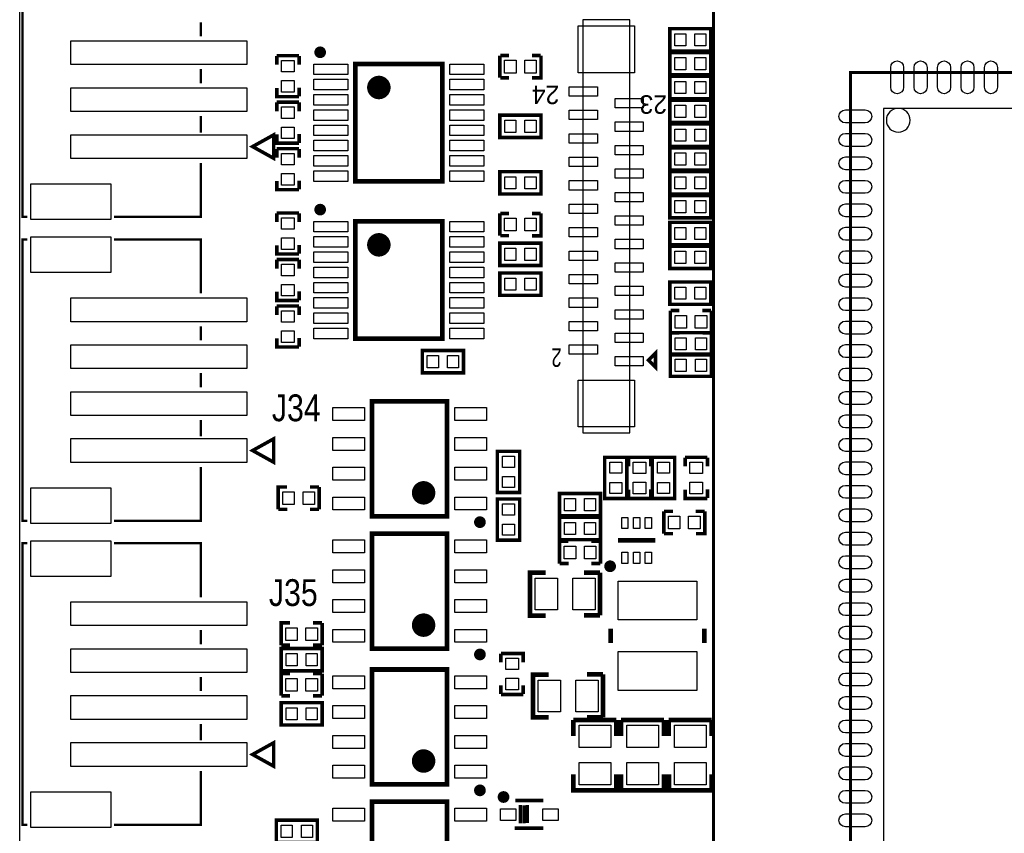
# Model space of a CAD drawing. Extents: x 0 to 360, y -1 to 107.
# Tile 3 of 15: x 0 to 42, y 38 to 72. Entities that reach past the tile are written whole.
import ezdxf
from ezdxf.enums import TextEntityAlignment as Align

# ---------------------------------------------------------------- set-up
doc = ezdxf.new("R2010")
doc.units = 0
doc.header["$MEASUREMENT"] = 0
for name, color, linetype in [('BG_OUTLINE', 6, 'CONTINUOUS'), ('BG_SILKSCREEN_TOP', 7, 'CONTINUOUS'), ('PG_SILKSCREEN_TOP', 7, 'CONTINUOUS'), ('PIN_TOP', 3, 'CONTINUOUS')]:
    doc.layers.add(name, color=color, linetype=linetype)

msp = doc.modelspace()

# ---------------------------------------------------------------- linework, layer by layer
at = {"layer": 'BG_OUTLINE'}
for points in [[(0, 1.27), (0, 100.838, -0.4142140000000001), (1.27, 102.108), (143.8148, 102.108, -0.4142140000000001), (145.0848, 100.838), (145.0848, 1.27, -0.4142140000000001), (143.8148, 0), (99.822, 0), (99.822, 1.2192), (96.46920000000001, 1.2192), (96.46920000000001, 0), (1.27, 0, -0.4142140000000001), (0, 1.27)], [(37.9476, 68.072, 1), (36.93160000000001, 68.072, 1), (37.9476, 68.072)]]:
    msp.add_lwpolyline(points, format="xyb", dxfattribs=at)
at = {"layer": 'BG_SILKSCREEN_TOP', "const_width": 0.127}
msp.add_lwpolyline([(29.5656, 17.526), (102.108, 17.526), (102.108, 75.8952), (29.5656, 75.8952), (29.5656, 17.526)], dxfattribs=at)
at = {"layer": 'PG_SILKSCREEN_TOP'}
for points, const_width in [([(0.32479, 63.951612), (0.12479, 63.951612), (0.12479, 75.951588), (0.32479, 75.951588)], 0.1), ([(7.7248, 71.651597), (7.7248, 72.251595)], 0.1), ([(29.374998, 71.025995), (27.699995, 71.025995), (27.699995, 71.976005), (29.450005, 71.976005), (29.450005, 71.025995), (29.374998, 71.025995)], 0.150012), ([(20.460995, 70.83300499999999), (20.460995, 69.882995)], 0.150012), ([(20.849895, 70.83460600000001), (20.474889, 70.83460600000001)], 0.150012), ([(22.199905, 70.83460600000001), (21.824899, 70.83460600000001)], 0.150012), ([(22.211005, 70.83300499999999), (22.211005, 69.882995), (21.835999, 69.882995)], 0.150012), ([(29.374998, 70.00999499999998), (27.699995, 70.00999499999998), (27.699995, 70.96000500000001), (29.450005, 70.96000500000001), (29.450005, 70.00999499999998), (29.374998, 70.00999499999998)], 0.150012), ([(11.905005, 70.826605), (10.954995, 70.826605)], 0.150012), ([(10.956595, 70.437705), (10.956595, 70.812711)], 0.150012), ([(11.906606, 70.437705), (11.906606, 70.812711)], 0.150012), ([(14.30527999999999, 65.47104), (14.30527999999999, 70.46976), (18.00352, 70.46976), (18.00352, 65.47104), (14.30527999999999, 65.47104)], 0.20066), ([(7.7248, 69.651601), (7.7248, 70.251599)], 0.1), ([(35.40760000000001, 23.368), (96.3676, 23.368), (96.3676, 70.104), (35.40760000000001, 70.104), (35.40760000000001, 23.368)], 0.127), ([(20.849895, 69.88459499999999), (20.474889, 69.88459499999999)], 0.150012), ([(29.374998, 68.993995), (27.699995, 68.993995), (27.699995, 69.944005), (29.450005, 69.944005), (29.450005, 68.993995), (29.374998, 68.993995)], 0.150012), ([(11.905005, 69.076595), (10.954995, 69.076595), (10.954995, 69.451601)], 0.150012), ([(11.906606, 69.087695), (11.906606, 69.462701)], 0.150012), ([(11.905005, 68.84540499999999), (10.954995, 68.84540499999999)], 0.150012), ([(10.956595, 68.456505), (10.956595, 68.83151099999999)], 0.150012), ([(11.906606, 68.456505), (11.906606, 68.83151099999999)], 0.150012), ([(29.374998, 67.97799499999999), (27.699995, 67.97799499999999), (27.699995, 68.92800499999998), (29.450005, 68.92800499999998), (29.450005, 67.97799499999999), (29.374998, 67.97799499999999)], 0.150012), ([(7.7248, 67.55160500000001), (7.7248, 68.251603)], 0.1), ([(22.135998, 67.342995), (20.460995, 67.342995), (20.460995, 68.29300500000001), (22.211005, 68.29300500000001), (22.211005, 67.342995), (22.135998, 67.342995)], 0.150012), ([(29.374998, 66.961995), (27.699995, 66.961995), (27.699995, 67.91200500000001), (29.450005, 67.91200500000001), (29.450005, 66.961995), (29.374998, 66.961995)], 0.150012), ([(9.924796, 66.95160600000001), (10.824794, 67.451605), (10.824794, 66.451607), (9.924796, 66.95160600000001)], 0.150012), ([(11.906606, 67.106495), (11.906606, 67.481501)], 0.150012), ([(11.905005, 67.095395), (10.954995, 67.095395), (10.954995, 67.470401)], 0.150012), ([(11.905005, 66.864205), (10.954995, 66.864205)], 0.150012), ([(10.956595, 66.475305), (10.956595, 66.850311)], 0.150012), ([(11.906606, 66.475305), (11.906606, 66.850311)], 0.150012), ([(29.374998, 65.945995), (27.699995, 65.945995), (27.699995, 66.896005), (29.450005, 66.896005), (29.450005, 65.945995), (29.374998, 65.945995)], 0.150012), ([(4.024808, 63.951612), (7.7248, 63.951612), (7.7248, 66.25160699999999)], 0.1), ([(22.135998, 64.92999499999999), (20.460995, 64.92999499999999), (20.460995, 65.88000500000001), (22.211005, 65.88000500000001), (22.211005, 64.92999499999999), (22.135998, 64.92999499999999)], 0.150012), ([(29.374998, 64.92999499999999), (27.699995, 64.92999499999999), (27.699995, 65.88000500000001), (29.450005, 65.88000500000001), (29.450005, 64.92999499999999), (29.374998, 64.92999499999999)], 0.150012), ([(11.905005, 65.114195), (10.954995, 65.114195), (10.954995, 65.489201)], 0.150012), ([(11.906606, 65.125295), (11.906606, 65.500301)], 0.150012), ([(29.374998, 63.91399499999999), (27.699995, 63.91399499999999), (27.699995, 64.864005), (29.450005, 64.864005), (29.450005, 63.91399499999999), (29.374998, 63.91399499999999)], 0.150012), ([(11.905005, 64.12100500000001), (10.954995, 64.12100500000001)], 0.150012), ([(10.956595, 63.732105), (10.956595, 64.107111)], 0.150012), ([(11.906606, 63.732105), (11.906606, 64.107111)], 0.150012), ([(14.30527999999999, 58.76544), (14.30527999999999, 63.76415999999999), (18.00352, 63.76415999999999), (18.00352, 58.76544), (14.30527999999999, 58.76544)], 0.20066), ([(20.460995, 64.102005), (20.460995, 63.15199499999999)], 0.150012), ([(20.849895, 64.103606), (20.474889, 64.103606)], 0.150012), ([(22.199905, 64.103606), (21.824899, 64.103606)], 0.150012), ([(22.211005, 64.102005), (22.211005, 63.15199499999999), (21.835999, 63.15199499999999)], 0.150012), ([(29.374998, 62.77099499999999), (27.699995, 62.77099499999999), (27.699995, 63.72100500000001), (29.450005, 63.72100500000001), (29.450005, 62.77099499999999), (29.374998, 62.77099499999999)], 0.150012), ([(0.32479, 50.99761199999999), (0.12479, 50.99761199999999), (0.12479, 62.997588), (0.32479, 62.997588)], 0.1), ([(7.7248, 60.69759300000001), (7.7248, 62.997588), (4.024808, 62.997588)], 0.1), ([(20.849895, 63.15359499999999), (20.474889, 63.15359499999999)], 0.150012), ([(11.905005, 62.37099499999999), (10.954995, 62.37099499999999), (10.954995, 62.746001)], 0.150012), ([(11.906606, 62.38209499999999), (11.906606, 62.757101)], 0.150012), ([(20.536002, 62.832005), (22.211005, 62.832005), (22.211005, 61.88199499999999), (20.460995, 61.88199499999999), (20.460995, 62.832005), (20.536002, 62.832005)], 0.150012), ([(29.374998, 61.75499499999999), (27.699995, 61.75499499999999), (27.699995, 62.705005), (29.450005, 62.705005), (29.450005, 61.75499499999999), (29.374998, 61.75499499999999)], 0.150012), ([(11.905005, 62.139805), (10.954995, 62.139805)], 0.150012), ([(10.956595, 61.750905), (10.956595, 62.125911)], 0.150012), ([(11.906606, 61.750905), (11.906606, 62.125911)], 0.150012), ([(22.135998, 60.61199499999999), (20.460995, 60.61199499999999), (20.460995, 61.562005), (22.211005, 61.562005), (22.211005, 60.61199499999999), (22.135998, 60.61199499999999)], 0.150012), ([(29.374998, 60.23099499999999), (27.699995, 60.23099499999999), (27.699995, 61.181005), (29.450005, 61.181005), (29.450005, 60.23099499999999), (29.374998, 60.23099499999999)], 0.150012), ([(11.905005, 60.38979499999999), (10.954995, 60.38979499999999), (10.954995, 60.764801)], 0.150012), ([(11.906606, 60.400895), (11.906606, 60.775901)], 0.150012), ([(11.905005, 60.158605), (10.954995, 60.158605)], 0.150012), ([(10.956595, 59.769705), (10.956595, 60.144711)], 0.150012), ([(11.906606, 59.769705), (11.906606, 60.144711)], 0.150012), ([(27.72539500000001, 59.96180500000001), (27.72539500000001, 59.01179499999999)], 0.150012), ([(28.114295, 59.963406), (27.739289, 59.963406)], 0.150012), ([(29.464305, 59.963406), (29.089299, 59.963406)], 0.150012), ([(29.475405, 59.96180500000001), (29.475405, 59.01179499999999), (29.100399, 59.01179499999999)], 0.150012), ([(7.7248, 58.69759699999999), (7.7248, 59.29759499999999)], 0.1), ([(11.905005, 58.408595), (10.954995, 58.408595), (10.954995, 58.783601)], 0.150012), ([(11.906606, 58.419695), (11.906606, 58.794701)], 0.150012), ([(27.800402, 59.02200500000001), (29.475405, 59.02200500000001), (29.475405, 58.07199499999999), (27.72539500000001, 58.07199499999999), (27.72539500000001, 59.02200500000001), (27.800402, 59.02200500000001)], 0.150012), ([(28.114295, 59.01339499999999), (27.739289, 59.01339499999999)], 0.150012), ([(17.234002, 58.26000500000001), (18.909005, 58.26000500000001), (18.909005, 57.30999499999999), (17.158995, 57.30999499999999), (17.158995, 58.26000500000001), (17.234002, 58.26000500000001)], 0.150012), ([(27.093596, 57.550812), (27.093596, 58.150811), (26.793596, 57.850811), (27.093596, 57.550812)], 0.150012), ([(29.400398, 57.15759499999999), (27.72539500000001, 57.15759499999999), (27.72539500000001, 58.107605), (29.475405, 58.107605), (29.475405, 57.15759499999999), (29.400398, 57.15759499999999)], 0.150012), ([(7.7248, 56.697601), (7.7248, 57.297599)], 0.1), ([(18.211597, 56.094808), (18.211597, 51.194792), (15.011603, 51.194792), (15.011603, 56.094808), (18.211597, 56.094808)], 0.2), ([(7.7248, 54.597605), (7.7248, 55.297603)], 0.1), ([(9.924796, 53.997606), (10.824794, 54.497605), (10.824794, 53.497607), (9.924796, 53.997606)], 0.150012), ([(21.303005, 53.885998), (21.303005, 52.21099500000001), (20.352995, 52.21099500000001), (20.352995, 53.96100500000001), (21.303005, 53.96100500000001), (21.303005, 53.885998)], 0.150012), ([(24.924995, 52.032002), (24.924995, 53.707005), (25.875005, 53.707005), (25.875005, 51.95699499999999), (24.924995, 51.95699499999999), (24.924995, 52.032002)], 0.150012), ([(26.891005, 53.707005), (25.940995, 53.707005)], 0.150012), ([(25.942595, 53.318105), (25.942595, 53.693111)], 0.150012), ([(26.892606, 53.318105), (26.892606, 53.693111)], 0.150012), ([(27.907005, 53.631998), (27.907005, 51.95699499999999), (26.956995, 51.95699499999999), (26.956995, 53.707005), (27.907005, 53.707005), (27.907005, 53.631998)], 0.150012), ([(29.304005, 53.707005), (28.353995, 53.707005)], 0.150012), ([(28.355595, 53.318105), (28.355595, 53.693111)], 0.150012), ([(29.305606, 53.318105), (29.305606, 53.693111)], 0.150012), ([(4.024808, 50.99761199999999), (7.7248, 50.99761199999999), (7.7248, 53.29760699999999)], 0.1), ([(11.012195, 51.49339499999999), (11.012195, 52.443405), (11.387201, 52.443405)], 0.150012), ([(12.373305, 52.441805), (12.748311, 52.441805)], 0.150012), ([(12.762205, 51.49339499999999), (12.762205, 52.443405)], 0.150012), ([(23.076002, 52.16400499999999), (24.751005, 52.16400499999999), (24.751005, 51.213995), (23.000995, 51.213995), (23.000995, 52.16400499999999), (23.076002, 52.16400499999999)], 0.150012), ([(26.891005, 51.95699499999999), (25.940995, 51.95699499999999), (25.940995, 52.332001)], 0.150012), ([(26.892606, 51.968095), (26.892606, 52.343101)], 0.150012), ([(29.304005, 51.95699499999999), (28.353995, 51.95699499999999), (28.353995, 52.332001)], 0.150012), ([(29.305606, 51.968095), (29.305606, 52.343101)], 0.150012), ([(20.352995, 50.25400199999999), (20.352995, 51.929005), (21.303005, 51.929005), (21.303005, 50.178995), (20.352995, 50.178995), (20.352995, 50.25400199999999)], 0.150012), ([(11.023295, 51.491794), (11.398301, 51.491794)], 0.150012), ([(12.373305, 51.491794), (12.748311, 51.491794)], 0.150012), ([(24.675998, 50.197995), (23.000995, 50.197995), (23.000995, 51.148005), (24.751005, 51.148005), (24.751005, 50.197995), (24.675998, 50.197995)], 0.150012), ([(27.445995, 51.40200499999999), (27.445995, 50.451995)], 0.150012), ([(27.834895, 51.403606), (27.459889, 51.403606)], 0.150012), ([(29.184905, 51.403606), (28.809899, 51.403606)], 0.150012), ([(29.196005, 51.40200499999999), (29.196005, 50.451995), (28.820999, 50.451995)], 0.150012), ([(18.211597, 50.456008), (18.211597, 45.55599199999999), (15.011603, 45.55599199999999), (15.011603, 50.456008), (18.211597, 50.456008)], 0.2), ([(27.834895, 50.45359499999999), (27.459889, 50.45359499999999)], 0.150012), ([(0.32479, 38.043612), (0.12479, 38.043612), (0.12479, 50.043588), (0.32479, 50.043588)], 0.1), ([(7.7248, 47.74359299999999), (7.7248, 50.043588), (4.024808, 50.043588)], 0.1), ([(23.000995, 49.181995), (23.000995, 50.13200499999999), (23.376001, 50.13200499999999)], 0.150012), ([(24.362105, 50.13040499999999), (24.737111, 50.13040499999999)], 0.150012), ([(24.751005, 49.181995), (24.751005, 50.13200499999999)], 0.150012), ([(27.088998, 50.165), (25.489002, 50.165)], 0.2), ([(23.012095, 49.180394), (23.387101, 49.180394)], 0.150012), ([(24.362105, 49.180394), (24.737111, 49.180394)], 0.150012), ([(22.416008, 48.7934), (21.741003, 48.7934), (21.741003, 46.9646), (22.416008, 46.9646)], 0.2), ([(24.727891, 48.797693), (24.052911, 48.797693)], 0.2), ([(24.727891, 46.968893), (24.727891, 48.797693)], 0.2), ([(24.052911, 46.968893), (24.727891, 46.968893)], 0.2), ([(11.139195, 45.702195), (11.139195, 46.652205), (11.514201, 46.652205)], 0.150012), ([(12.500305, 46.650605), (12.875311, 46.650605)], 0.150012), ([(12.889205, 45.702195), (12.889205, 46.652205)], 0.150012), ([(7.7248, 45.74359699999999), (7.7248, 46.343595)], 0.1), ([(25.178004, 46.400999), (25.178004, 45.801001)], 0.2), ([(29.177996, 46.400999), (29.177996, 45.801001)], 0.2), ([(11.150295, 45.700594), (11.525301, 45.700594)], 0.150012), ([(12.500305, 45.700594), (12.875311, 45.700594)], 0.150012), ([(11.214202, 45.56000499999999), (12.889205, 45.56000499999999), (12.889205, 44.60999499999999), (11.139195, 44.60999499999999), (11.139195, 45.56000499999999), (11.214202, 45.56000499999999)], 0.150012), ([(20.503794, 45.33930499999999), (20.503794, 44.96429899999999)], 0.150012), ([(20.505395, 45.350405), (21.455405, 45.350405), (21.455405, 44.97539899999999)], 0.150012), ([(11.139195, 43.543195), (11.139195, 44.49320499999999), (11.514201, 44.49320499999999)], 0.150012), ([(12.500305, 44.491605), (12.875311, 44.491605)], 0.150012), ([(12.889205, 43.543195), (12.889205, 44.49320499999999)], 0.150012), ([(18.211597, 44.664808), (18.211597, 39.764792), (15.011603, 39.764792), (15.011603, 44.664808), (18.211597, 44.664808)], 0.2), ([(22.543008, 44.45), (21.868003, 44.45), (21.868003, 42.6212), (22.543008, 42.6212)], 0.2), ([(24.85489100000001, 44.45429299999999), (24.179911, 44.45429299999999)], 0.2), ([(24.85489100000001, 42.62549299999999), (24.85489100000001, 44.45429299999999)], 0.2), ([(7.7248, 43.74360099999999), (7.7248, 44.34359899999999)], 0.1), ([(20.503794, 43.989295), (20.503794, 43.61428899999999)], 0.150012), ([(21.453805, 43.989295), (21.453805, 43.61428899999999)], 0.150012), ([(20.505395, 43.600395), (21.455405, 43.600395)], 0.150012), ([(11.214202, 43.24860499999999), (12.889205, 43.24860499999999), (12.889205, 42.29859499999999), (11.139195, 42.29859499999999), (11.139195, 43.24860499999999), (11.214202, 43.24860499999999)], 0.150012), ([(11.150295, 43.541594), (11.525301, 43.541594)], 0.150012), ([(12.500305, 43.541594), (12.875311, 43.541594)], 0.150012), ([(7.7248, 41.64360499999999), (7.7248, 42.343603)], 0.1), ([(25.421107, 42.507891), (23.592307, 42.507891)], 0.2), ([(23.592307, 42.507891), (23.592307, 41.83291099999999)], 0.2), ([(24.179911, 42.62549299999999), (24.85489100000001, 42.62549299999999)], 0.2), ([(25.421107, 41.83291099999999), (25.421107, 42.507891)], 0.2), ([(27.453107, 42.507891), (25.624307, 42.507891)], 0.2), ([(25.624307, 42.507891), (25.624307, 41.83291099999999)], 0.2), ([(27.453107, 41.83291099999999), (27.453107, 42.507891)], 0.2), ([(29.485107, 42.507891), (27.656307, 42.507891)], 0.2), ([(27.656307, 42.507891), (27.656307, 41.83291099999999)], 0.2), ([(29.485107, 41.83291099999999), (29.485107, 42.507891)], 0.2), ([(9.924796, 41.04360599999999), (10.824794, 41.543605), (10.824794, 40.543607), (9.924796, 41.04360599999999)], 0.150012), ([(4.024808, 38.043612), (7.7248, 38.043612), (7.7248, 40.34360699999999)], 0.1), ([(23.5966, 40.196008), (23.5966, 39.521003), (25.4254, 39.521003), (25.4254, 40.196008)], 0.2), ([(25.6286, 40.196008), (25.6286, 39.521003), (27.4574, 39.521003), (27.4574, 40.196008)], 0.2), ([(27.6606, 40.196008), (27.6606, 39.521003), (29.4894, 39.521003), (29.4894, 40.196008)], 0.2), ([(18.211597, 39.026008), (18.211597, 34.125992), (15.011603, 34.125992), (15.011603, 39.026008), (18.211597, 39.026008)], 0.2), ([(21.117001, 39.080999), (22.316999, 39.080999)], 0.150012), ([(21.335695, 38.888899), (21.335695, 38.113894)], 0.150012), ([(21.492007, 38.880999), (21.492007, 38.105994)], 0.150012), ([(21.631097, 38.891007), (21.631097, 38.116002)], 0.150012), ([(11.011002, 38.244805), (12.686005, 38.244805), (12.686005, 37.294795), (10.935995, 37.294795), (10.935995, 38.244805), (11.011002, 38.244805)], 0.150012), ([(21.092008, 37.90599500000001), (22.316999, 37.90599500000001)], 0.150012)]:
    msp.add_lwpolyline(points, dxfattribs=dict(at, const_width=const_width))
msp.add_lwpolyline([(25.993598, 72.350808), (23.993602, 72.350808), (23.993602, 54.750792), (25.993598, 54.750792), (25.993598, 72.350808)], dxfattribs=at)
for points, const_width in [([(12.9286, 70.97039399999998, 1.000048), (12.680188, 70.97039399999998, 0.999952), (12.9286, 70.97039399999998)], 0.24892), ([(15.55496, 69.47039699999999, 1.000012), (15.053843, 69.47039699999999, 0.9999879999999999), (15.55496, 69.47039699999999)], 0.50038), ([(12.9286, 64.264794, 1.000048), (12.680188, 64.264794, 0.999952), (12.9286, 64.264794)], 0.24892), ([(15.55496, 62.76479699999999, 1.000012), (15.053843, 62.76479699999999, 0.9999879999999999), (15.55496, 62.76479699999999)], 0.50038), ([(17.461586, 52.19479, 0.9999879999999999), (16.961612, 52.19481599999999, 1.000012), (17.461586, 52.19479)], 0.499999), ([(19.736587, 50.944805, 0.999957), (19.486601, 50.944805, 1.000043), (19.736587, 50.944805)], 0.250012), ([(25.283998, 49.06500199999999, 0.9999819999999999), (25.034011, 49.06500199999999, 1.000018), (25.283998, 49.06500199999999)], 0.250012), ([(17.461586, 46.55599, 0.9999879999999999), (16.961612, 46.55601599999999, 1.000012), (17.461586, 46.55599)], 0.499999), ([(19.736587, 45.306005, 0.999957), (19.486601, 45.306005, 1.000043), (19.736587, 45.306005)], 0.250012), ([(17.461586, 40.76479, 0.9999879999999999), (16.961612, 40.764816, 1.000012), (17.461586, 40.76479)], 0.499999), ([(19.736587, 39.514805, 0.999957), (19.486601, 39.514805, 1.000043), (19.736587, 39.514805)], 0.250012), ([(20.741996, 39.231011, 1.000012), (20.492009, 39.230986, 0.9999879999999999), (20.741996, 39.231011)], 0.250012)]:
    msp.add_lwpolyline(points, format="xyb", dxfattribs=dict(at, const_width=const_width))
msp.add_lwpolyline([(36.8046, 68.58), (36.8046, 24.892), (94.8436, 24.892), (94.8436, 68.58)], close=True, dxfattribs=at)
at = {"layer": 'PIN_TOP'}
for points in [[(26.193598, 72.100796), (26.193598, 70.1008), (23.793602, 70.1008), (23.793602, 72.100796)], [(27.910003, 71.760994), (28.380004, 71.760994), (28.380004, 71.241006), (27.910003, 71.241006)], [(28.769996, 71.760994), (29.239997, 71.760994), (29.239997, 71.241006), (28.769996, 71.241006)], [(9.674809, 70.443598), (2.174799, 70.443598), (2.174799, 71.45959799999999), (9.674809, 71.45959799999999)], [(11.700002, 70.626592), (11.700002, 70.136601), (11.159998, 70.136601), (11.159998, 70.626592)], [(20.661008, 70.628002), (21.150999, 70.628002), (21.150999, 70.087998), (20.661008, 70.087998)], [(21.521001, 70.628002), (22.010992, 70.628002), (22.010992, 70.087998), (21.521001, 70.087998)], [(27.910003, 70.74499399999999), (28.380004, 70.74499399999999), (28.380004, 70.225006), (27.910003, 70.225006)], [(28.769996, 70.74499399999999), (29.239997, 70.74499399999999), (29.239997, 70.225006), (28.769996, 70.225006)], [(12.52855, 70.02145), (12.52855, 70.47102999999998), (13.97889, 70.47102999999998), (13.97889, 70.02145)], [(18.32991, 70.02145), (18.32991, 70.47102999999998), (19.78025, 70.47102999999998), (19.78025, 70.02145)], [(11.700002, 69.766599), (11.700002, 69.276608), (11.159998, 69.276608), (11.159998, 69.766599)], [(12.52855, 69.37120999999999), (12.52855, 69.82079), (13.97889, 69.82079), (13.97889, 69.37120999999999)], [(18.32991, 69.37120999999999), (18.32991, 69.82079), (19.78025, 69.82079), (19.78025, 69.37120999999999)], [(27.910003, 69.728994), (28.380004, 69.728994), (28.380004, 69.209006), (27.910003, 69.209006)], [(28.769996, 69.728994), (29.239997, 69.728994), (29.239997, 69.209006), (28.769996, 69.209006)], [(9.674809, 68.443602), (2.174799, 68.443602), (2.174799, 69.459602), (9.674809, 69.459602)], [(24.618594, 69.500801), (24.618594, 69.100802), (23.418597, 69.100802), (23.418597, 69.500801)], [(12.52855, 68.72097), (12.52855, 69.17055), (13.97889, 69.17055), (13.97889, 68.72097)], [(18.32991, 68.72097), (18.32991, 69.17055), (19.78025, 69.17055), (19.78025, 68.72097)], [(26.568603, 69.00080200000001), (26.568603, 68.60080299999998), (25.368606, 68.60080299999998), (25.368606, 69.00080200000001)], [(11.700002, 68.645392), (11.700002, 68.15540099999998), (11.159998, 68.15540099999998), (11.159998, 68.645392)], [(12.52855, 68.07073000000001), (12.52855, 68.52031), (13.97889, 68.52031), (13.97889, 68.07073000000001)], [(18.32991, 68.07073000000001), (18.32991, 68.52031), (19.78025, 68.52031), (19.78025, 68.07073000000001)], [(24.618594, 68.500803), (24.618594, 68.10080400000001), (23.418597, 68.10080400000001), (23.418597, 68.500803)], [(27.910003, 68.712994), (28.380004, 68.712994), (28.380004, 68.19300600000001), (27.910003, 68.19300600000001)], [(28.769996, 68.712994), (29.239997, 68.712994), (29.239997, 68.19300600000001), (28.769996, 68.19300600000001)], [(20.671003, 68.07799399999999), (21.141004, 68.07799399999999), (21.141004, 67.558006), (20.671003, 67.558006)], [(21.530996, 68.07799399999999), (22.000997, 68.07799399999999), (22.000997, 67.558006), (21.530996, 67.558006)], [(26.568603, 68.000804), (26.568603, 67.600805), (25.368606, 67.600805), (25.368606, 68.000804)], [(11.700002, 67.785399), (11.700002, 67.295408), (11.159998, 67.295408), (11.159998, 67.785399)], [(12.52855, 67.42049), (12.52855, 67.87007), (13.97889, 67.87007), (13.97889, 67.42049)], [(18.32991, 67.42049), (18.32991, 67.87007), (19.78025, 67.87007), (19.78025, 67.42049)], [(27.910003, 67.69699399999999), (28.380004, 67.69699399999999), (28.380004, 67.177006), (27.910003, 67.177006)], [(28.769996, 67.69699399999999), (29.239997, 67.69699399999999), (29.239997, 67.177006), (28.769996, 67.177006)], [(9.674809, 66.443606), (2.174799, 66.443606), (2.174799, 67.459606), (9.674809, 67.459606)], [(12.52855, 66.77025), (12.52855, 67.21983), (13.97889, 67.21983), (13.97889, 66.77025)], [(18.32991, 66.77025), (18.32991, 67.21983), (19.78025, 67.21983), (19.78025, 66.77025)], [(24.618594, 67.500805), (24.618594, 67.100806), (23.418597, 67.100806), (23.418597, 67.500805)], [(26.568603, 67.00080600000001), (26.568603, 66.60080699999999), (25.368606, 66.60080699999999), (25.368606, 67.00080600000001)], [(11.700002, 66.66419199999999), (11.700002, 66.174201), (11.159998, 66.174201), (11.159998, 66.66419199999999)], [(12.52855, 66.12001), (12.52855, 66.56959), (13.97889, 66.56959), (13.97889, 66.12001)], [(18.32991, 66.12001), (18.32991, 66.56959), (19.78025, 66.56959), (19.78025, 66.12001)], [(24.618594, 66.500807), (24.618594, 66.100808), (23.418597, 66.100808), (23.418597, 66.500807)], [(27.910003, 66.680994), (28.380004, 66.680994), (28.380004, 66.161006), (27.910003, 66.161006)], [(28.769996, 66.680994), (29.239997, 66.680994), (29.239997, 66.161006), (28.769996, 66.161006)], [(12.52855, 65.46977), (12.52855, 65.91935), (13.97889, 65.91935), (13.97889, 65.46977)], [(18.32991, 65.46977), (18.32991, 65.91935), (19.78025, 65.91935), (19.78025, 65.46977)], [(26.568603, 66.00080799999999), (26.568603, 65.60080899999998), (25.368606, 65.60080899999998), (25.368606, 66.00080799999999)], [(11.700002, 65.804199), (11.700002, 65.314208), (11.159998, 65.314208), (11.159998, 65.804199)], [(20.671003, 65.664994), (21.141004, 65.664994), (21.141004, 65.14500600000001), (20.671003, 65.14500600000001)], [(21.530996, 65.664994), (22.000997, 65.664994), (22.000997, 65.14500600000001), (21.530996, 65.14500600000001)], [(24.618594, 65.500809), (24.618594, 65.10081), (23.418597, 65.10081), (23.418597, 65.500809)], [(27.910003, 65.664994), (28.380004, 65.664994), (28.380004, 65.14500600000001), (27.910003, 65.14500600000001)], [(28.769996, 65.664994), (29.239997, 65.664994), (29.239997, 65.14500600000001), (28.769996, 65.14500600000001)], [(3.876598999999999, 63.83959799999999), (0.472999, 63.83959799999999), (0.472999, 65.363598), (3.876598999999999, 65.363598)], [(26.568603, 65.00081), (26.568603, 64.600811), (25.368606, 64.600811), (25.368606, 65.00081)], [(27.910003, 64.64899399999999), (28.380004, 64.64899399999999), (28.380004, 64.129006), (27.910003, 64.129006)], [(28.769996, 64.64899399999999), (29.239997, 64.64899399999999), (29.239997, 64.129006), (28.769996, 64.129006)], [(24.618594, 64.500811), (24.618594, 64.100812), (23.418597, 64.100812), (23.418597, 64.500811)], [(11.700002, 63.920992), (11.700002, 63.431001), (11.159998, 63.431001), (11.159998, 63.920992)], [(20.661008, 63.897002), (21.150999, 63.897002), (21.150999, 63.356998), (20.661008, 63.356998)], [(21.521001, 63.897002), (22.010992, 63.897002), (22.010992, 63.356998), (21.521001, 63.356998)], [(26.568603, 64.000812), (26.568603, 63.600813), (25.368606, 63.600813), (25.368606, 64.000812)], [(12.52855, 63.31585), (12.52855, 63.76543), (13.97889, 63.76543), (13.97889, 63.31585)], [(18.32991, 63.31585), (18.32991, 63.76543), (19.78025, 63.76543), (19.78025, 63.31585)], [(24.618594, 63.500787), (24.618594, 63.100788), (23.418597, 63.100788), (23.418597, 63.500787)], [(27.910003, 63.505994), (28.380004, 63.505994), (28.380004, 62.986006), (27.910003, 62.986006)], [(28.769996, 63.505994), (29.239997, 63.505994), (29.239997, 62.986006), (28.769996, 62.986006)], [(3.876598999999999, 61.585602), (0.472999, 61.585602), (0.472999, 63.109602), (3.876598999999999, 63.109602)], [(11.700002, 63.060999), (11.700002, 62.57100799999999), (11.159998, 62.57100799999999), (11.159998, 63.060999)], [(12.52855, 62.66561), (12.52855, 63.11519), (13.97889, 63.11519), (13.97889, 62.66561)], [(18.32991, 62.66561), (18.32991, 63.11519), (19.78025, 63.11519), (19.78025, 62.66561)], [(26.568603, 63.000788), (26.568603, 62.60078899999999), (25.368606, 62.60078899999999), (25.368606, 63.000788)], [(21.141004, 62.09700600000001), (20.671003, 62.09700600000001), (20.671003, 62.61699399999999), (21.141004, 62.61699399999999)], [(22.000997, 62.09700600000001), (21.530996, 62.09700600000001), (21.530996, 62.61699399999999), (22.000997, 62.61699399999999)], [(12.52855, 62.01537), (12.52855, 62.46495), (13.97889, 62.46495), (13.97889, 62.01537)], [(18.32991, 62.01537), (18.32991, 62.46495), (19.78025, 62.46495), (19.78025, 62.01537)], [(24.618594, 62.500789), (24.618594, 62.10079), (23.418597, 62.10079), (23.418597, 62.500789)], [(27.910003, 62.48999399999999), (28.380004, 62.48999399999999), (28.380004, 61.970006), (27.910003, 61.970006)], [(28.769996, 62.48999399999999), (29.239997, 62.48999399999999), (29.239997, 61.970006), (28.769996, 61.970006)], [(11.700002, 61.93979200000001), (11.700002, 61.449801), (11.159998, 61.449801), (11.159998, 61.93979200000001)], [(12.52855, 61.36513), (12.52855, 61.81471), (13.97889, 61.81471), (13.97889, 61.36513)], [(18.32991, 61.36513), (18.32991, 61.81471), (19.78025, 61.81471), (19.78025, 61.36513)], [(26.568603, 62.00079), (26.568603, 61.600791), (25.368606, 61.600791), (25.368606, 62.00079)], [(20.671003, 61.34699399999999), (21.141004, 61.34699399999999), (21.141004, 60.827006), (20.671003, 60.827006)], [(21.530996, 61.34699399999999), (22.000997, 61.34699399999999), (22.000997, 60.827006), (21.530996, 60.827006)], [(24.618594, 61.50079100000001), (24.618594, 61.10079200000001), (23.418597, 61.10079200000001), (23.418597, 61.50079100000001)], [(11.700002, 61.079799), (11.700002, 60.589808), (11.159998, 60.589808), (11.159998, 61.079799)], [(12.52855, 60.71489), (12.52855, 61.16446999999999), (13.97889, 61.16446999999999), (13.97889, 60.71489)], [(18.32991, 60.71489), (18.32991, 61.16446999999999), (19.78025, 61.16446999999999), (19.78025, 60.71489)], [(26.568603, 61.000792), (26.568603, 60.600793), (25.368606, 60.600793), (25.368606, 61.000792)], [(27.910003, 60.96599399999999), (28.380004, 60.96599399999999), (28.380004, 60.446006), (27.910003, 60.446006)], [(28.769996, 60.96599399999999), (29.239997, 60.96599399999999), (29.239997, 60.446006), (28.769996, 60.446006)], [(9.674809, 59.48959399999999), (2.174799, 59.48959399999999), (2.174799, 60.505594), (9.674809, 60.505594)], [(12.52855, 60.06465), (12.52855, 60.51423), (13.97889, 60.51423), (13.97889, 60.06465)], [(18.32991, 60.06465), (18.32991, 60.51423), (19.78025, 60.51423), (19.78025, 60.06465)], [(24.618594, 60.500793), (24.618594, 60.10079399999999), (23.418597, 60.10079399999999), (23.418597, 60.500793)], [(26.568603, 60.00079399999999), (26.568603, 59.60079499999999), (25.368606, 59.60079499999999), (25.368606, 60.00079399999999)], [(11.700002, 59.958592), (11.700002, 59.468601), (11.159998, 59.468601), (11.159998, 59.958592)], [(12.52855, 59.41441), (12.52855, 59.86399), (13.97889, 59.86399), (13.97889, 59.41441)], [(18.32991, 59.41441), (18.32991, 59.86399), (19.78025, 59.86399), (19.78025, 59.41441)], [(27.925408, 59.756802), (28.415399, 59.756802), (28.415399, 59.21679799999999), (27.925408, 59.21679799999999)], [(28.785401, 59.756802), (29.275392, 59.756802), (29.275392, 59.21679799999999), (28.785401, 59.21679799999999)], [(12.52855, 58.76417), (12.52855, 59.21375), (13.97889, 59.21375), (13.97889, 58.76417)], [(18.32991, 58.76417), (18.32991, 59.21375), (19.78025, 59.21375), (19.78025, 58.76417)], [(24.618594, 59.500795), (24.618594, 59.10079599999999), (23.418597, 59.10079599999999), (23.418597, 59.500795)], [(11.700002, 59.098599), (11.700002, 58.608608), (11.159998, 58.608608), (11.159998, 59.098599)], [(26.568603, 59.00079599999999), (26.568603, 58.600797), (25.368606, 58.600797), (25.368606, 59.00079599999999)], [(28.405404, 58.28700600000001), (27.935403, 58.28700600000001), (27.935403, 58.806994), (28.405404, 58.806994)], [(29.265397, 58.28700600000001), (28.79539600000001, 58.28700600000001), (28.79539600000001, 58.806994), (29.265397, 58.806994)], [(9.674809, 57.489598), (2.174799, 57.489598), (2.174799, 58.505598), (9.674809, 58.505598)], [(24.618594, 58.500797), (24.618594, 58.100798), (23.418597, 58.100798), (23.418597, 58.500797)], [(17.839004, 57.52500600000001), (17.369003, 57.52500600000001), (17.369003, 58.044994), (17.839004, 58.044994)], [(18.698997, 57.52500600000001), (18.228996, 57.52500600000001), (18.228996, 58.044994), (18.698997, 58.044994)], [(26.568603, 58.00079799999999), (26.568603, 57.600799), (25.368606, 57.600799), (25.368606, 58.00079799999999)], [(27.935403, 57.89259399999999), (28.405404, 57.89259399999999), (28.405404, 57.372606), (27.935403, 57.372606)], [(28.79539600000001, 57.89259399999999), (29.265397, 57.89259399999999), (29.265397, 57.372606), (28.79539600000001, 57.372606)], [(26.193598, 57.00079999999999), (26.193598, 55.000804), (23.793602, 55.000804), (23.793602, 57.00079999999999)], [(9.674809, 55.489602), (2.174799, 55.489602), (2.174799, 56.50560200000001), (9.674809, 56.50560200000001)], [(14.68661, 55.824806), (14.68661, 55.27479399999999), (13.3366, 55.27479399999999), (13.3366, 55.824806)], [(19.8866, 55.824806), (19.8866, 55.27479399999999), (18.53659, 55.27479399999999), (18.53659, 55.824806)], [(14.68661, 54.55480600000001), (14.68661, 54.004794), (13.3366, 54.004794), (13.3366, 54.55480600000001)], [(19.8866, 54.55480600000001), (19.8866, 54.004794), (18.53659, 54.004794), (18.53659, 54.55480600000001)], [(9.674809, 53.48960600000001), (2.174799, 53.48960600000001), (2.174799, 54.50560600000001), (9.674809, 54.50560600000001)], [(20.568006, 53.28099599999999), (20.568006, 53.75099699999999), (21.087994, 53.75099699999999), (21.087994, 53.28099599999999)], [(14.68661, 53.284806), (14.68661, 52.73479399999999), (13.3366, 52.73479399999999), (13.3366, 53.284806)], [(19.8866, 53.284806), (19.8866, 52.73479399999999), (18.53659, 52.73479399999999), (18.53659, 53.284806)], [(25.659994, 53.496997), (25.659994, 53.026996), (25.140006, 53.026996), (25.140006, 53.496997)], [(26.686002, 53.50699200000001), (26.686002, 53.017001), (26.14599800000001, 53.017001), (26.14599800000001, 53.50699200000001)], [(27.172006, 53.026996), (27.172006, 53.496997), (27.691994, 53.496997), (27.691994, 53.026996)], [(29.099002, 53.50699200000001), (29.099002, 53.017001), (28.558998, 53.017001), (28.558998, 53.50699200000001)], [(20.568006, 52.421003), (20.568006, 52.891004), (21.087994, 52.891004), (21.087994, 52.421003)], [(25.659994, 52.63700400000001), (25.659994, 52.167003), (25.140006, 52.167003), (25.140006, 52.63700400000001)], [(26.686002, 52.646999), (26.686002, 52.157008), (26.14599800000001, 52.157008), (26.14599800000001, 52.646999)], [(27.172006, 52.167003), (27.172006, 52.63700400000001), (27.691994, 52.63700400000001), (27.691994, 52.167003)], [(29.099002, 52.646999), (29.099002, 52.157008), (28.558998, 52.157008), (28.558998, 52.646999)], [(3.876598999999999, 50.885598), (0.472999, 50.885598), (0.472999, 52.40959799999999), (3.876598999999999, 52.40959799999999)], [(11.702199, 51.698398), (11.212208, 51.698398), (11.212208, 52.238402), (11.702199, 52.238402)], [(12.562192, 51.698398), (12.072201, 51.698398), (12.072201, 52.238402), (12.562192, 52.238402)], [(14.68661, 52.014806), (14.68661, 51.464794), (13.3366, 51.464794), (13.3366, 52.014806)], [(19.8866, 52.014806), (19.8866, 51.464794), (18.53659, 51.464794), (18.53659, 52.014806)], [(21.087994, 51.71899699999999), (21.087994, 51.248996), (20.568006, 51.248996), (20.568006, 51.71899699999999)], [(23.681004, 51.429006), (23.211003, 51.429006), (23.211003, 51.948994), (23.681004, 51.948994)], [(24.540997, 51.429006), (24.070996, 51.429006), (24.070996, 51.948994), (24.540997, 51.948994)], [(27.646008, 51.197002), (28.135999, 51.197002), (28.135999, 50.656998), (27.646008, 50.656998)], [(28.506001, 51.197002), (28.995992, 51.197002), (28.995992, 50.656998), (28.506001, 50.656998)], [(21.087994, 50.85900399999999), (21.087994, 50.389003), (20.568006, 50.389003), (20.568006, 50.85900399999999)], [(23.211003, 50.932994), (23.681004, 50.932994), (23.681004, 50.413006), (23.211003, 50.413006)], [(24.070996, 50.932994), (24.540997, 50.932994), (24.540997, 50.413006), (24.070996, 50.413006)], [(25.918998, 50.670003), (25.659004, 50.670003), (25.659004, 51.140004), (25.918998, 51.140004)], [(26.418997, 50.670003), (26.159003, 50.670003), (26.159003, 51.140004), (26.418997, 51.140004)], [(26.91899600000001, 50.670003), (26.659002, 50.670003), (26.659002, 51.140004), (26.91899600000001, 51.140004)], [(3.876598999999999, 48.631602), (0.472999, 48.631602), (0.472999, 50.155602), (3.876598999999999, 50.155602)], [(14.68661, 50.186006), (14.68661, 49.635994), (13.3366, 49.635994), (13.3366, 50.186006)], [(19.8866, 50.186006), (19.8866, 49.635994), (18.53659, 49.635994), (18.53659, 50.186006)], [(23.690999, 49.386998), (23.201008, 49.386998), (23.201008, 49.927002), (23.690999, 49.927002)], [(24.550992, 49.386998), (24.061001, 49.386998), (24.061001, 49.927002), (24.550992, 49.927002)], [(25.918998, 49.189996), (25.659004, 49.189996), (25.659004, 49.659997), (25.918998, 49.659997)], [(26.418997, 49.189996), (26.159003, 49.189996), (26.159003, 49.659997), (26.418997, 49.659997)], [(26.91899600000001, 49.189996), (26.659002, 49.189996), (26.659002, 49.659997), (26.91899600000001, 49.659997)], [(14.68661, 48.916006), (14.68661, 48.365994), (13.3366, 48.365994), (13.3366, 48.916006)], [(19.8866, 48.916006), (19.8866, 48.365994), (18.53659, 48.365994), (18.53659, 48.916006)], [(22.916007, 47.203995), (21.965996, 47.203995), (21.965996, 48.554005), (22.916007, 48.554005)], [(24.516004, 47.203995), (23.565993, 47.203995), (23.565993, 48.554005), (24.516004, 48.554005)], [(25.502997, 46.77597999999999), (25.502997, 48.425989), (28.853003, 48.425989), (28.853003, 46.77597999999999)], [(9.674809, 46.535594), (2.174799, 46.535594), (2.174799, 47.551594), (9.674809, 47.551594)], [(14.68661, 47.646006), (14.68661, 47.095994), (13.3366, 47.095994), (13.3366, 47.646006)], [(19.8866, 47.646006), (19.8866, 47.095994), (18.53659, 47.095994), (18.53659, 47.646006)], [(11.829199, 45.907198), (11.339208, 45.907198), (11.339208, 46.447202), (11.829199, 46.447202)], [(12.689192, 45.907198), (12.199201, 45.907198), (12.199201, 46.447202), (12.689192, 46.447202)], [(14.68661, 46.37600599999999), (14.68661, 45.825994), (13.3366, 45.825994), (13.3366, 46.37600599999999)], [(19.8866, 46.37600599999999), (19.8866, 45.825994), (18.53659, 45.825994), (18.53659, 46.37600599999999)], [(9.674809, 44.53559799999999), (2.174799, 44.53559799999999), (2.174799, 45.551598), (9.674809, 45.551598)], [(11.819204, 44.825006), (11.349203, 44.825006), (11.349203, 45.344994), (11.819204, 45.344994)], [(12.679197, 44.825006), (12.209196, 44.825006), (12.209196, 45.344994), (12.679197, 45.344994)], [(25.502997, 43.77598599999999), (25.502997, 45.425995), (28.853003, 45.425995), (28.853003, 43.77598599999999)], [(20.710398, 44.66038799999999), (20.710398, 45.15037999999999), (21.250402, 45.15037999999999), (21.250402, 44.66038799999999)], [(11.829199, 43.748198), (11.339208, 43.748198), (11.339208, 44.288202), (11.829199, 44.288202)], [(12.689192, 43.748198), (12.199201, 43.748198), (12.199201, 44.288202), (12.689192, 44.288202)], [(14.68661, 44.394806), (14.68661, 43.844794), (13.3366, 43.844794), (13.3366, 44.394806)], [(19.8866, 44.394806), (19.8866, 43.844794), (18.53659, 43.844794), (18.53659, 44.394806)], [(20.710398, 43.800395), (20.710398, 44.290386), (21.250402, 44.290386), (21.250402, 43.800395)], [(23.043007, 42.860595), (22.092996, 42.860595), (22.092996, 44.210605), (23.043007, 44.210605)], [(24.643004, 42.860595), (23.692993, 42.860595), (23.692993, 44.210605), (24.643004, 44.210605)], [(9.674809, 42.535602), (2.174799, 42.535602), (2.174799, 43.551602), (9.674809, 43.551602)], [(11.819204, 42.513606), (11.349203, 42.513606), (11.349203, 43.033594), (11.819204, 43.033594)], [(12.679197, 42.513606), (12.209196, 42.513606), (12.209196, 43.033594), (12.679197, 43.033594)], [(14.68661, 43.12480599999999), (14.68661, 42.574794), (13.3366, 42.574794), (13.3366, 43.12480599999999)], [(19.8866, 43.12480599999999), (19.8866, 42.574794), (18.53659, 42.574794), (18.53659, 43.12480599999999)], [(25.186005, 42.29600399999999), (25.186005, 41.345993), (23.835995, 41.345993), (23.835995, 42.29600399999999)], [(27.218005, 42.29600399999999), (27.218005, 41.345993), (25.867995, 41.345993), (25.867995, 42.29600399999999)], [(29.250005, 42.29600399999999), (29.250005, 41.345993), (27.899995, 41.345993), (27.899995, 42.29600399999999)], [(9.674809, 40.53560599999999), (2.174799, 40.53560599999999), (2.174799, 41.551606), (9.674809, 41.551606)], [(14.68661, 41.85480599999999), (14.68661, 41.304794), (13.3366, 41.304794), (13.3366, 41.85480599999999)], [(19.8866, 41.85480599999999), (19.8866, 41.304794), (18.53659, 41.304794), (18.53659, 41.85480599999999)], [(14.68661, 40.584806), (14.68661, 40.03479399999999), (13.3366, 40.03479399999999), (13.3366, 40.584806)], [(19.8866, 40.584806), (19.8866, 40.03479399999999), (18.53659, 40.03479399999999), (18.53659, 40.584806)], [(25.186005, 40.696007), (25.186005, 39.74599600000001), (23.835995, 39.74599600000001), (23.835995, 40.696007)], [(27.218005, 40.696007), (27.218005, 39.74599600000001), (25.867995, 39.74599600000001), (25.867995, 40.696007)], [(29.250005, 40.696007), (29.250005, 39.74599600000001), (27.899995, 39.74599600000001), (27.899995, 40.696007)], [(3.876598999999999, 37.931598), (0.472999, 37.931598), (0.472999, 39.455598), (3.876598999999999, 39.455598)], [(14.68661, 38.756006), (14.68661, 38.205994), (13.3366, 38.205994), (13.3366, 38.756006)], [(19.8866, 38.756006), (19.8866, 38.205994), (18.53659, 38.205994), (18.53659, 38.756006)], [(20.491983, 38.230988), (20.491983, 38.730987), (21.141995, 38.730987), (21.141995, 38.230988)], [(22.29198, 38.230988), (22.29198, 38.730987), (22.941991, 38.730987), (22.941991, 38.230988)], [(11.616004, 37.509806), (11.146003, 37.509806), (11.146003, 38.029794), (11.616004, 38.029794)], [(12.475997, 37.509806), (12.005996, 37.509806), (12.005996, 38.029794), (12.475997, 38.029794)]]:
    msp.add_lwpolyline(points, close=True, dxfattribs=at)
for points in [[(37.113693, 69.479008), (37.113693, 70.32899300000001, -1), (37.663704, 70.32899300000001), (37.663704, 69.479008, -1)], [(38.113691, 69.479008), (38.113691, 70.32899300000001, -1), (38.663702, 70.32899300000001), (38.663702, 69.479008, -1)], [(39.113689, 69.479008), (39.113689, 70.32899300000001, -1), (39.6637, 70.32899300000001), (39.6637, 69.479008, -1)], [(40.113687, 69.479008), (40.113687, 70.32899300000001, -1), (40.66369799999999, 70.32899300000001), (40.66369799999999, 69.479008, -1)], [(41.113685, 69.479008), (41.113685, 70.32899300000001, -1), (41.663696, 70.32899300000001), (41.663696, 69.479008, -1)], [(36.032592, 67.962094), (35.182607, 67.962094, -1), (35.182607, 68.512106), (36.032592, 68.512106, -1)], [(36.032592, 66.962096), (35.182607, 66.962096, -1), (35.182607, 67.51210799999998), (36.032592, 67.51210799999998, -1)], [(36.032592, 65.962098), (35.182607, 65.962098, -1), (35.182607, 66.51210999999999), (36.032592, 66.51210999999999, -1)], [(36.032592, 64.9621), (35.182607, 64.9621, -1), (35.182607, 65.512112), (36.032592, 65.512112, -1)], [(36.032592, 63.962102), (35.182607, 63.962102, -1), (35.182607, 64.512114), (36.032592, 64.512114, -1)], [(36.032592, 62.962104), (35.182607, 62.962104, -1), (35.182607, 63.512116), (36.032592, 63.512116, -1)], [(36.032592, 61.962106), (35.182607, 61.962106, -1), (35.182607, 62.512118), (36.032592, 62.512118, -1)], [(36.032592, 60.96208299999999), (35.182607, 60.96208299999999, -1), (35.182607, 61.51209399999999), (36.032592, 61.51209399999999, -1)], [(36.032592, 59.96208499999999), (35.182607, 59.96208499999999, -1), (35.182607, 60.51209599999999), (36.032592, 60.51209599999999, -1)], [(36.032592, 58.96208699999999), (35.182607, 58.96208699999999, -1), (35.182607, 59.51209799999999), (36.032592, 59.51209799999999, -1)], [(36.032592, 57.96208899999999), (35.182607, 57.96208899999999, -1), (35.182607, 58.5121), (36.032592, 58.5121, -1)], [(36.032592, 56.962091), (35.182607, 56.962091, -1), (35.182607, 57.512102), (36.032592, 57.512102, -1)], [(36.032592, 55.962093), (35.182607, 55.962093, -1), (35.182607, 56.512104), (36.032592, 56.512104, -1)], [(36.032592, 54.96209499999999), (35.182607, 54.96209499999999, -1), (35.182607, 55.512106), (36.032592, 55.512106, -1)], [(36.032592, 53.96209699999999), (35.182607, 53.96209699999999, -1), (35.182607, 54.512108), (36.032592, 54.512108, -1)], [(36.032592, 52.962099), (35.182607, 52.962099, -1), (35.182607, 53.51211), (36.032592, 53.51211, -1)], [(36.032592, 51.962101), (35.182607, 51.962101, -1), (35.182607, 52.512112), (36.032592, 52.512112, -1)], [(36.032592, 50.962103), (35.182607, 50.962103, -1), (35.182607, 51.51211400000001), (36.032592, 51.51211400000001, -1)], [(36.032592, 49.962105), (35.182607, 49.962105, -1), (35.182607, 50.512116), (36.032592, 50.512116, -1)], [(36.032592, 48.96210700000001), (35.182607, 48.96210700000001, -1), (35.182607, 49.512118), (36.032592, 49.512118, -1)], [(36.032592, 47.96208299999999), (35.182607, 47.96208299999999, -1), (35.182607, 48.512095), (36.032592, 48.512095, -1)], [(36.032592, 46.962085), (35.182607, 46.962085, -1), (35.182607, 47.51209699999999), (36.032592, 47.51209699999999, -1)], [(36.032592, 45.962087), (35.182607, 45.962087, -1), (35.182607, 46.512099), (36.032592, 46.512099, -1)], [(36.032592, 44.962089), (35.182607, 44.962089, -1), (35.182607, 45.512101), (36.032592, 45.512101, -1)], [(36.032592, 43.962091), (35.182607, 43.962091, -1), (35.182607, 44.512103), (36.032592, 44.512103, -1)], [(36.032592, 42.962093), (35.182607, 42.962093, -1), (35.182607, 43.51210499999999), (36.032592, 43.51210499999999, -1)], [(36.032592, 41.962095), (35.182607, 41.962095, -1), (35.182607, 42.512107), (36.032592, 42.512107, -1)], [(36.032592, 40.962097), (35.182607, 40.962097, -1), (35.182607, 41.512109), (36.032592, 41.512109, -1)], [(36.032592, 39.962099), (35.182607, 39.962099, -1), (35.182607, 40.51211099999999), (36.032592, 40.51211099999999, -1)], [(36.032592, 38.96210100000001), (35.182607, 38.96210100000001, -1), (35.182607, 39.512113), (36.032592, 39.512113, -1)], [(36.032592, 37.96210300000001), (35.182607, 37.96210300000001, -1), (35.182607, 38.512115), (36.032592, 38.512115, -1)]]:
    msp.add_lwpolyline(points, format="xyb", close=True, dxfattribs=at)

# ---------------------------------------------------------------- texts
at = {"layer": 'PG_SILKSCREEN_TOP'}
for s, p in [('24', (22.993604, 69.55078799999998)), ('23', (27.5844, 69.1388))]:
    msp.add_text(s, height=0.7874, rotation=180, dxfattribs=at).set_placement(p)
at = {"layer": 'PG_SILKSCREEN_TOP', "width": 0.741935}
msp.add_text('2', height=0.7874, rotation=180, dxfattribs=at).set_placement((23.093604, 58.35080999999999))
at = {"layer": 'PG_SILKSCREEN_TOP', "width": 0.844444}
for s, p in [('J34', (12.827, 55.24499999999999)), ('J35', (12.7, 47.371))]:
    msp.add_text(s, height=1.143, dxfattribs=at).set_placement(p, align=Align.RIGHT)

doc.saveas('drawing.dxf')
